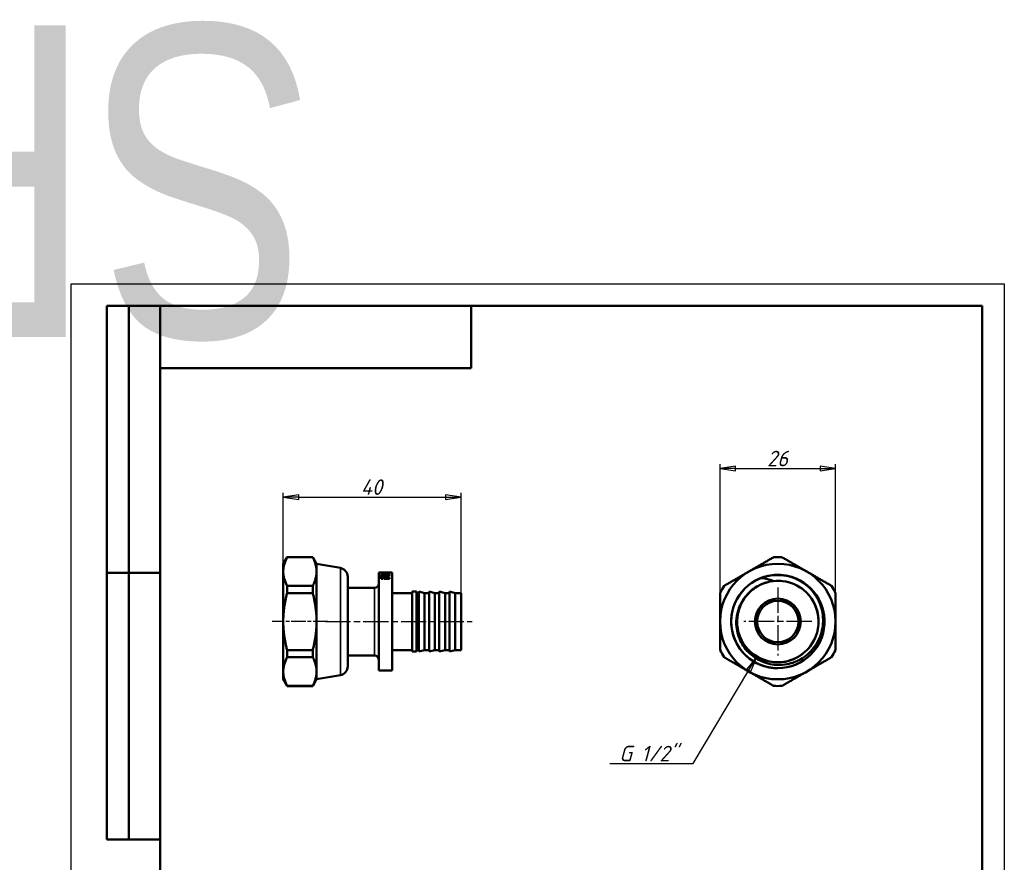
# Model space of a CAD drawing. Header units: millimetres. Extents: x -358 to 1027, y -69 to 356.
# Tile 6 of 7: x -12 to 210, y 167 to 356. Entities that reach past the tile are written whole.
import ezdxf
from ezdxf.enums import TextEntityAlignment as Align

# ---------------------------------------------------------------- set-up
doc = ezdxf.new("R2018")
doc.units = ezdxf.units.MM
doc.linetypes.add('CHAIN', pattern=[0.7087, 0.4724, -0.0591, 0.1181, -0.0591])
for name, color, linetype, lineweight in [('Видимые тонкие (ГОСТ)', 7, 'Continuous', 35), ('Видимый контур (ГОСТ)', 7, 'Continuous', 50), ('Кромка (ГОСТ)', 7, 'Continuous', 50), ('Маркер центра (ГОСТ)', 7, 'Continuous', 25), ('Обозначение (ГОСТ)', 7, 'Continuous', 25), ('Осевая линия (ГОСТ)', 7, 'Continuous', 25), ('Размер (ГОСТ)', 7, 'Continuous', 25), ('Эскизная геометрия (ГОСТ)', 7, 'Continuous', 50)]:
    doc.layers.add(name, color=color, linetype=linetype, lineweight=lineweight)
doc.styles.get("Standard").update_dxf_attribs({"font": 'GOST Common Italic.ttf'})
doc.styles.add('Обычный текст (ГОСТ)', font='GOST Common Italic.ttf')
doc.dimstyles.new('Обычный (ГОСТ)', dxfattribs={"dimtxt": 3.5, "dimasz": 3.5, "dimexe": 1, "dimexo": 0, "dimgap": 0.5, "dimtad": 1, "dimrnd": 1e-08, "dimtxsty": 'Обычный текст (ГОСТ)', "dimblk": 'Filled-1', "dimcen": 0.09, "dimdle": 15, "dimclrd": 256, "dimclre": 256, "dimclrt": 256, "dimazin": 2, "dimtfac": 0.714286, "dimtdec": 3, "dimtmove": 0, "dimatfit": 3, "dimfxl": 1, "dimtolj": 1, "dimlwd": 25, "dimlwe": 25, "dimarcsym": 0})

# ---------------------------------------------------------------- blocks, each defined once
blk = doc.blocks.new('ГОСТ - Доп. графы 2')
at = {"layer": 'Эскизная геометрия (ГОСТ)'}
for p, q in [((-12, 0), (-12, 120)), ((-12, 120), (0, 120)), ((-7, 0), (-7, 120)), ((-12, 60), (0, 60)), ((0, 0), (-12, 0))]:
    blk.add_line(p, q, dxfattribs=at)
at = {"layer": 'Обозначение (ГОСТ)', "lineweight": 30, "width": 0.8, "flags": 17}
for tag, p in [('Первичная_применяемость', (-3.65, 90.03)), ('Справочный_номер', (-3.55, 30.02))]:
    blk.add_attdef(tag, text='', height=3.17, rotation=90, dxfattribs=at).set_placement(p, align=Align.MIDDLE_CENTER)
blk = doc.blocks.new('ГОСТ - Доп. графы 3')
at = {"layer": 'Эскизная геометрия (ГОСТ)'}
for p, q in [((0, 0), (70, 0)), ((70, 0), (70, -14)), ((70, -14), (0, -14))]:
    blk.add_line(p, q, dxfattribs=at)
at = {"layer": 'Обозначение (ГОСТ)', "lineweight": 30, "width": 0.8}
blk.add_attdef('ОБОЗНАЧЕНИЕ', text='', height=5, rotation=180, dxfattribs=at).set_placement((34.94, -6.97), align=Align.MIDDLE_CENTER)
blk = doc.blocks.new('Рамки ГОСТ_ граница 297x210')
at = {"layer": 'Кромка (ГОСТ)', "lineweight": 25}
for p, q in [((0, 0), (0, 297)), ((0, 297), (210, 297)), ((210, 297), (210, 0)), ((210, 0), (0, 0))]:
    blk.add_line(p, q, dxfattribs=at)
at = {"layer": 'Кромка (ГОСТ)'}
for p, q in [((205, 292), (20, 292)), ((20, 292), (20, 5)), ((205, 5), (205, 292)), ((20, 5), (205, 5))]:
    blk.add_line(p, q, dxfattribs=at)
blk = doc.blocks.new('Filled-1')
at = {"color": 0}
for p, q in [((0, 0), (-1, 0.143)), ((-1, 0.143), (-1, -0.143)), ((-1, 0), (0, 0)), ((-1, -0.143), (0, 0))]:
    blk.add_line(p, q, dxfattribs=at)
at = {"color": 0, "flags": 128}
blk.add_lwpolyline([(-1, -0.143), (0, 0), (-1, 0.143), (-1, -0.143)], dxfattribs=at)
at = {"color": 0}
blk.add_solid([(-1, -0.143), (0, 0), (-1, 0.143), (-1, -0.143)], dxfattribs=at)
blk = doc.blocks.new('*D8')
at = {"layer": 'Defpoints', "color": 0, "linetype": 'Continuous', "transparency": 16777216}
for p in [(172.03, 255.43), (146.03, 227.43), (172.03, 227.43)]:
    blk.add_point(p, dxfattribs=at)
at = {"layer": 'Размер (ГОСТ)', "linetype": 'Continuous', "lineweight": 25, "transparency": 16777216}
for p, q in [((146.03, 227.43), (146.03, 256.43)), ((149.53, 255.43), (168.53, 255.43)), ((172.03, 227.43), (172.03, 256.43))]:
    blk.add_line(p, q, dxfattribs=at)
at = {"layer": 'Размер (ГОСТ)', "linetype": 'Continuous', "lineweight": 25, "transparency": 16777216, "xscale": 3.5, "yscale": 3.5, "zscale": 3.5, "rotation": 180}
blk.add_blockref('Filled-1', (146.03, 255.43), dxfattribs=at)
at = {"layer": 'Размер (ГОСТ)', "linetype": 'Continuous', "lineweight": 25, "transparency": 16777216, "xscale": 3.5, "yscale": 3.5, "zscale": 3.5}
blk.add_blockref('Filled-1', (172.03, 255.43), dxfattribs=at)
at = {"layer": 'Размер (ГОСТ)', "linetype": 'Continuous', "lineweight": 25, "transparency": 16777216, "insert": (156.62, 259.43), "char_height": 3.5, "attachment_point": 1, "style": 'Обычный текст (ГОСТ)'}
blk.add_mtext('\\A1;26', dxfattribs=at)
blk = doc.blocks.new('*D9')
at = {"layer": 'Defpoints', "color": 0, "linetype": 'Continuous', "transparency": 16777216}
for p in [(87.74, 249), (47.74, 234), (87.74, 227.41)]:
    blk.add_point(p, dxfattribs=at)
at = {"layer": 'Размер (ГОСТ)', "linetype": 'Continuous', "lineweight": 25, "transparency": 16777216}
for p, q in [((47.74, 234), (47.74, 250)), ((51.24, 249), (84.24, 249)), ((87.74, 227.41), (87.74, 250))]:
    blk.add_line(p, q, dxfattribs=at)
at = {"layer": 'Размер (ГОСТ)', "linetype": 'Continuous', "lineweight": 25, "transparency": 16777216, "xscale": 3.5, "yscale": 3.5, "zscale": 3.5, "rotation": 180}
blk.add_blockref('Filled-1', (47.74, 249), dxfattribs=at)
at = {"layer": 'Размер (ГОСТ)', "linetype": 'Continuous', "lineweight": 25, "transparency": 16777216, "xscale": 3.5, "yscale": 3.5, "zscale": 3.5}
blk.add_blockref('Filled-1', (87.74, 249), dxfattribs=at)
at = {"layer": 'Размер (ГОСТ)', "linetype": 'Continuous', "lineweight": 25, "transparency": 16777216, "insert": (65.2, 253), "char_height": 3.5, "attachment_point": 1, "style": 'Обычный текст (ГОСТ)'}
blk.add_mtext('\\A1;40', dxfattribs=at)
blk = doc.blocks.new('*D12')
at = {"layer": 'Defpoints', "color": 0, "linetype": 'Continuous', "transparency": 16777216}
for p in [(159.03, 221.01), (154.29, 213.07)]:
    blk.add_point(p, dxfattribs=at)
at = {"layer": 'Размер (ГОСТ)', "linetype": 'Continuous', "lineweight": 25, "transparency": 16777216}
for p, q in [((139.96, 189.06), (152.5, 210.06)), ((121.23, 189.06), (139.96, 189.06))]:
    blk.add_line(p, q, dxfattribs=at)
at = {"layer": 'Размер (ГОСТ)', "linetype": 'Continuous', "lineweight": 25, "transparency": 16777216, "xscale": 3.5, "yscale": 3.5, "zscale": 3.5, "rotation": 59.16171582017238}
blk.add_blockref('Filled-1', (154.29, 213.07), dxfattribs=at)
at = {"layer": 'Размер (ГОСТ)', "linetype": 'Continuous', "lineweight": 25, "transparency": 16777216, "insert": (121.23, 193.06), "char_height": 3.5, "attachment_point": 1, "style": 'Обычный текст (ГОСТ)'}
blk.add_mtext('\\A1; \\fGOST Common|b0|i1;\\H3.5000;G 1/2"', dxfattribs=at)

msp = doc.modelspace()

# ---------------------------------------------------------------- linework, layer by layer
at = {"layer": 'Видимые тонкие (ГОСТ)'}
for p, q in [((60.587, 208.953), (60.587, 233.061)), ((70.711, 231.616), (70.711, 231.744)), ((70.968, 231.999), (70.968, 232.006)), ((68.239, 213.407), (68.239, 228.607))]:
    msp.add_line(p, q, dxfattribs=at)
for points, knots in [([(157.915, 230.186), (160.277, 230.473), (162.742, 229.804), (164.635, 228.362), (166.526, 226.921), (167.825, 224.725), (168.177, 222.374), (168.528, 220.024), (167.929, 217.546), (166.544, 215.616), (165.159, 213.687), (163.006, 212.327), (160.669, 211.907), (158.335, 211.487), (155.844, 212.009), (153.875, 213.332), (151.908, 214.654), (150.483, 216.76), (149.989, 219.079), (149.598, 220.909), (149.791, 222.856), (150.509, 224.584)], [3.0204954, 3.0204954, 3.0204954, 3.0204954, 3.7926032, 3.7926032, 3.7926032, 4.5640611, 4.5640611, 4.5640611, 5.3348937, 5.3348937, 5.3348937, 6.1051251, 6.1051251, 6.1051251, 6.8747794, 6.8747794, 6.8747794, 7.6438804, 7.6438804, 7.6438804, 8.2512448, 8.2512448, 8.2512448, 8.2512448]), ([(155.469, 230.787), (157.989, 231.704), (160.865, 231.597), (163.31, 230.495), (164.174, 230.106), (164.981, 229.593), (165.706, 228.984)], [2.7922688, 2.7922688, 2.7922688, 2.7922688, 3.5651874, 3.5651874, 3.5651874, 3.8384278, 3.8384278, 3.8384278, 3.8384278])]:
    msp.add_open_spline(points, degree=3, knots=knots, dxfattribs=at)
at = {"layer": 'Видимый контур (ГОСТ)'}
for p, q in [((47.739, 234.004), (48.607, 235.507)), ((48.607, 235.477), (48.607, 235.507)), ((48.607, 235.507), (54.371, 235.507)), ((48.607, 235.477), (54.371, 235.477)), ((54.371, 235.507), (54.371, 235.477)), ((55.239, 234.004), (54.371, 235.507)), ((47.739, 234.004), (47.739, 208.01)), ((55.239, 208.01), (55.239, 234.004)), ((60.587, 233.061), (55.239, 234.004)), ((62.239, 210.923), (62.239, 231.091)), ((69.239, 210.007), (69.239, 232.007)), ((69.239, 232.007), (69.875, 232.007)), ((69.771, 231.465), (69.771, 230.652)), ((70.23, 230.652), (69.771, 230.652)), ((69.78, 231.95), (71.582, 231.95)), ((69.78, 231.95), (69.78, 231.927)), ((70.242, 231.87), (70.059, 231.87)), ((70.186, 232.007), (70.563, 232.007)), ((70.23, 230.652), (70.23, 231.467)), ((70.242, 231.87), (70.242, 231.921)), ((71.582, 231.921), (70.242, 231.921)), ((70.445, 231.4), (71.197, 231.4)), ((70.445, 231.4), (70.445, 231.218)), ((71.662, 231.218), (70.445, 231.218)), ((70.445, 231.157), (70.445, 230.652)), ((71.662, 230.652), (70.445, 230.652)), ((70.649, 231.999), (70.649, 232.006)), ((70.731, 231.999), (70.731, 232.005)), ((70.767, 232.007), (71.512, 232.007)), ((70.842, 231.999), (70.842, 232.006)), ((70.856, 230.891), (70.856, 231.089)), ((70.856, 230.891), (71.662, 230.891)), ((70.856, 230.712), (70.856, 230.891)), ((71.662, 230.712), (70.856, 230.712)), ((71.197, 231.467), (71.197, 231.4)), ((71.197, 231.218), (71.197, 231.4)), ((71.496, 232.003), (71.496, 232.007)), ((71.582, 231.981), (71.787, 231.981)), ((71.582, 231.981), (71.582, 231.95)), ((71.582, 231.921), (71.582, 231.95)), ((71.582, 231.921), (71.582, 231.87)), ((71.787, 231.87), (71.582, 231.87)), ((71.61, 232.004), (71.61, 232.005)), ((71.662, 231.218), (71.662, 231.462)), ((71.662, 230.652), (71.662, 230.891)), ((71.787, 231.87), (71.787, 231.981)), ((71.788, 232.007), (72.239, 232.007)), ((72.239, 210.007), (72.239, 232.007)), ((48.607, 227.43), (48.607, 229.054)), ((48.607, 229.054), (54.371, 229.054)), ((54.371, 229.054), (54.371, 227.43)), ((62.239, 228.607), (68.239, 228.607)), ((48.607, 227.43), (54.371, 227.43)), ((72.239, 227.407), (76.739, 227.407)), ((76.739, 214.257), (76.739, 227.757)), ((76.739, 227.757), (77.739, 227.757)), ((77.739, 214.257), (77.739, 227.757)), ((77.739, 227.407), (78.239, 227.407)), ((78.239, 214.257), (78.239, 227.757)), ((79.539, 227.407), (78.239, 227.757)), ((79.539, 214.607), (79.539, 227.407)), ((79.539, 227.407), (80.539, 227.407)), ((80.539, 214.257), (80.539, 227.757)), ((81.839, 227.407), (80.539, 227.757)), ((81.839, 214.607), (81.839, 227.407)), ((81.839, 227.407), (82.839, 227.407)), ((82.839, 214.257), (82.839, 227.757)), ((84.139, 227.407), (82.839, 227.757)), ((84.139, 214.607), (84.139, 227.407)), ((84.139, 227.407), (85.139, 227.407)), ((85.139, 214.257), (85.139, 227.757)), ((86.439, 227.407), (85.139, 227.757)), ((86.439, 214.607), (86.439, 227.407)), ((86.439, 227.407), (87.739, 227.407)), ((87.739, 214.607), (87.739, 227.407)), ((48.607, 212.96), (48.607, 214.584)), ((48.607, 214.584), (54.371, 214.584)), ((48.607, 212.96), (54.371, 212.96)), ((54.371, 214.584), (54.371, 212.96)), ((62.239, 213.407), (68.239, 213.407)), ((72.239, 214.607), (76.739, 214.607)), ((76.739, 214.257), (77.739, 214.257)), ((77.739, 214.607), (78.239, 214.607)), ((79.539, 214.607), (78.239, 214.257)), ((79.539, 214.607), (80.539, 214.607)), ((81.839, 214.607), (80.539, 214.257)), ((81.839, 214.607), (82.839, 214.607)), ((84.139, 214.607), (82.839, 214.257)), ((84.139, 214.607), (85.139, 214.607)), ((86.439, 214.607), (85.139, 214.257)), ((86.439, 214.607), (87.739, 214.607)), ((60.587, 208.953), (55.239, 208.01)), ((69.239, 210.007), (72.239, 210.007)), ((47.739, 208.01), (48.607, 206.507)), ((48.607, 206.507), (48.607, 206.537)), ((48.607, 206.537), (54.371, 206.537)), ((48.607, 206.507), (54.371, 206.507)), ((55.239, 208.01), (54.371, 206.507)), ((54.371, 206.537), (54.371, 206.507))]:
    msp.add_line(p, q, dxfattribs=at)
for radius in [12.997, 10.5, 10.5, 5.15, 4.65]:
    msp.add_circle((159.032, 221.007), radius, dxfattribs=at)
for centre, radius, start, end in [((159.032, 221.007), 14.5, 86.29156, 93.70844), ((60.239, 231.091), 2, 0, 80), ((159.032, 221.007), 10.496, 96.83799, 83.48121), ((68.239, 229.607), 1, 270, 0), ((159.032, 221.007), 14.5, 146.29156, 153.70844), ((159.032, 221.007), 9.155, 114.92484, 118.29081), ((159.032, 221.007), 14.5, 26.29156, 33.70844), ((68.239, 212.407), 1, 0, 90), ((159.032, 221.007), 14.5, 206.29156, 213.70844), ((159.032, 221.007), 14.5, 326.29156, 333.70844), ((60.239, 210.923), 2, 280, 0), ((159.032, 221.007), 14.5, 266.29156, 273.70844)]:
    msp.add_arc(centre, radius, start, end, dxfattribs=at)
for points in [[(48.607, 235.477), (46.965, 232.265), (48.607, 229.054)], [(54.371, 229.054), (56.014, 232.265), (54.371, 235.477)], [(146.97, 229.054), (152.532, 232.265), (158.094, 235.477)], [(159.97, 235.477), (165.532, 232.265), (171.094, 229.054)], [(48.607, 227.43), (46.965, 221.007), (48.607, 214.584)], [(54.371, 214.584), (56.014, 221.007), (54.371, 227.43)], [(146.032, 214.584), (146.032, 221.007), (146.032, 227.43)], [(172.032, 227.43), (172.032, 221.007), (172.032, 214.584)], [(48.607, 212.96), (46.965, 209.749), (48.607, 206.537)], [(54.371, 206.537), (56.014, 209.749), (54.371, 212.96)], [(158.094, 206.537), (152.532, 209.749), (146.97, 212.96)], [(171.094, 212.96), (165.532, 209.749), (159.97, 206.537)]]:
    msp.add_rational_spline(points, [1.05126506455, 1.17256487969, 1.05126506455], degree=2, dxfattribs=at)
for points in [[(69.771, 231.465), (69.771, 231.672), (70.16, 231.744), (70.711, 231.744)], [(70.258, 231.527), (69.959, 231.493), (69.771, 231.416), (69.771, 231.275)], [(70.072, 232.005), (69.992, 232.006), (69.927, 232.007), (69.875, 232.007)], [(70.714, 231.616), (70.411, 231.616), (70.23, 231.563), (70.23, 231.467)], [(70.445, 231.157), (70.582, 231.135), (70.719, 231.112), (70.856, 231.089)], [(70.856, 230.905), (70.719, 230.928), (70.582, 230.951), (70.445, 230.973)], [(70.649, 232.006), (70.614, 232.007), (70.586, 232.007), (70.563, 232.007)], [(70.711, 231.744), (71.256, 231.744), (71.662, 231.671), (71.662, 231.462)], [(71.197, 231.467), (71.197, 231.563), (71.024, 231.616), (70.714, 231.616)], [(71.662, 231.271), (71.662, 231.413), (71.47, 231.491), (71.172, 231.526)], [(157.782, 231.429), (158.186, 231.48), (158.594, 231.506), (159.002, 231.507)], [(159.002, 231.507), (159.411, 231.508), (159.819, 231.484), (160.223, 231.436)]]:
    msp.add_open_spline(points, degree=3, dxfattribs=at)
for points, knots in [([(70.059, 231.87), (70.059, 231.892), (70.039, 231.905), (70, 231.913), (69.962, 231.922), (69.888, 231.926), (69.78, 231.927)], [0, 0, 0, 0, 1, 1, 1, 2, 2, 2, 2]), ([(70.035, 232.006), (70.063, 232.006), (70.101, 232.007), (70.15, 232.007), (70.262, 232.007), (70.428, 232.006), (70.649, 232.006)], [0.5672184, 0.5672184, 0.5672184, 0.5672184, 1, 1, 1, 2, 2, 2, 2]), ([(70.908, 231.999), (70.734, 231.999), (70.577, 231.999), (70.437, 232.001), (70.297, 232.002), (70.176, 232.004), (70.072, 232.005)], [0, 0, 0, 0, 1, 1, 1, 2, 2, 2, 2]), ([(70.731, 232.005), (70.731, 232.006), (70.741, 232.007), (70.76, 232.007), (70.779, 232.007), (70.806, 232.007), (70.842, 232.006)], [0, 0, 0, 0, 1, 1, 1, 2, 2, 2, 2]), ([(70.842, 232.006), (70.861, 232.006), (70.88, 232.006), (70.898, 232.006), (70.917, 232.006), (70.94, 232.006), (70.968, 232.006)], [0, 0, 0, 0, 1, 1, 1, 2, 2, 2, 2]), ([(71.647, 232.005), (71.575, 232.004), (71.478, 232.002), (71.356, 232.001), (71.235, 232), (71.085, 231.999), (70.908, 231.999)], [0, 0, 0, 0, 1, 1, 1, 2, 2, 2, 2]), ([(70.968, 232.006), (71.106, 232.006), (71.218, 232.006), (71.303, 232.006), (71.388, 232.007), (71.452, 232.007), (71.496, 232.007)], [0, 0, 0, 0, 1, 1, 1, 2, 2, 2, 2]), ([(71.496, 232.007), (71.539, 232.007), (71.568, 232.007), (71.585, 232.007), (71.602, 232.006), (71.61, 232.006), (71.61, 232.005)], [0, 0, 0, 0, 1, 1, 1, 2, 2, 2, 2]), ([(71.788, 232.007), (71.786, 232.007), (71.785, 232.007), (71.783, 232.007), (71.753, 232.007), (71.708, 232.006), (71.647, 232.005)], [0.9472037, 0.9472037, 0.9472037, 0.9472037, 1, 1, 1, 2, 2, 2, 2]), ([(157.782, 231.429), (157.109, 231.344), (156.534, 231.201), (155.809, 230.962), (155.61, 230.88), (155.503, 230.824), (155.483, 230.813), (155.468, 230.802), (155.465, 230.799), (155.462, 230.796), (155.462, 230.795), (155.461, 230.793), (155.461, 230.792), (155.461, 230.791), (155.461, 230.791), (155.461, 230.79), (155.461, 230.789), (155.462, 230.788), (155.463, 230.788), (155.465, 230.787), (155.467, 230.787), (155.469, 230.787)], [-0.078270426, -0.078270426, -0.078270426, -0.078270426, -0.033843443, -0.033843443, -0.007632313, -0.007632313, -0.003151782, -0.003151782, -0.002003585, -0.002003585, -0.001561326, -0.001561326, -0.00132258, -0.00132258, -0.001135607, -0.001135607, -0.000931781, -0.000931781, -0.000625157, -0.000625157, 0, 0, 0, 0]), ([(155.469, 230.787), (155.899, 230.741), (156.324, 230.667), (157.141, 230.465), (157.534, 230.339), (157.915, 230.186)], [-0.26139128, -0.26139128, -0.26139128, -0.26139128, -0.12785353, -0.12785353, 0, 0, 0, 0]), ([(165.712, 228.989), (164.813, 229.78), (163.776, 230.405), (161.872, 231.135), (161.054, 231.337), (160.223, 231.436)], [-0.73356575, -0.73356575, -0.73356575, -0.73356575, -0.37410445, -0.37410445, -0.12254479, -0.12254479, -0.12254479, -0.12254479]), ([(150.505, 224.584), (150.172, 223.849), (149.936, 223.074), (149.67, 221.475), (149.642, 220.659), (149.837, 218.627), (150.193, 217.44), (151.345, 215.255), (152.134, 214.281), (154.049, 212.68), (155.161, 212.072), (157.566, 211.31), (158.838, 211.168), (161.38, 211.378), (162.624, 211.734), (164.918, 212.906), (165.945, 213.715), (167.64, 215.691), (168.289, 216.841), (169.115, 219.338), (169.28, 220.662), (169.095, 223.312), (168.742, 224.612), (167.552, 227.018), (166.723, 228.097), (165.712, 228.989)], [-4.3568299, -4.3568299, -4.3568299, -4.3568299, -4.1140757, -4.1140757, -3.8695472, -3.8695472, -3.5002457, -3.5002457, -3.1270191, -3.1270191, -2.7498681, -2.7498681, -2.3687936, -2.3687936, -1.9837965, -1.9837965, -1.5948775, -1.5948775, -1.2020376, -1.2020376, -0.8052775, -0.8052775, -0.404598, -0.404598, 0, 0, 0, 0]), ([(154.694, 229.064), (154.199, 228.8), (153.729, 228.491), (153.291, 228.138), (151.448, 226.654), (150.217, 224.43), (149.94, 222.08), (149.664, 219.737), (150.336, 217.297), (151.774, 215.427), (153.207, 213.563), (155.384, 212.287), (157.711, 211.948), (160.033, 211.61), (162.477, 212.207), (164.38, 213.577), (166.3, 214.959), (167.648, 217.112), (168.052, 219.443), (168.453, 221.758), (167.919, 224.223), (166.595, 226.165), (165.264, 228.117), (163.15, 229.518), (160.834, 229.983), (158.94, 230.363), (156.926, 230.123), (155.174, 229.309)], [-8.9310102, -8.9310102, -8.9310102, -8.9310102, -8.747024, -8.747024, -8.747024, -7.9714279, -7.9714279, -7.9714279, -7.1985225, -7.1985225, -7.1985225, -6.4279153, -6.4279153, -6.4279153, -5.6592255, -5.6592255, -5.6592255, -4.8841263, -4.8841263, -4.8841263, -4.1138866, -4.1138866, -4.1138866, -3.3397655, -3.3397655, -3.3397655, -2.7065721, -2.7065721, -2.7065721, -2.7065721]), ([(154.693, 229.068), (153.763, 228.569), (152.925, 227.923), (151.505, 226.392), (150.933, 225.527), (150.505, 224.584)], [-0.62756674, -0.62756674, -0.62756674, -0.62756674, -0.31067277, -0.31067277, 0, 0, 0, 0]), ([(157.915, 230.186), (157.916, 230.185), (157.918, 230.184), (157.92, 230.183), (157.921, 230.182), (157.921, 230.181), (157.921, 230.18), (157.922, 230.179), (157.921, 230.179), (157.921, 230.177), (157.921, 230.177), (157.919, 230.175), (157.918, 230.174), (157.912, 230.17), (157.906, 230.167), (157.873, 230.154), (157.827, 230.143), (157.655, 230.103), (157.466, 230.065), (156.708, 229.888), (155.986, 229.688), (155.174, 229.309)], [-0.46542371, -0.46542371, -0.46542371, -0.46542371, -0.46127856, -0.46127856, -0.45928556, -0.45928556, -0.45779542, -0.45779542, -0.4562233, -0.4562233, -0.45394595, -0.45394595, -0.44991585, -0.44991585, -0.43750199, -0.43750199, -0.38927797, -0.38927797, -0.2690106, -0.2690106, 0, 0, 0, 0])]:
    msp.add_open_spline(points, degree=3, knots=knots, dxfattribs=at)
at = {"layer": 'Маркер центра (ГОСТ)', "linetype": 'CHAIN', "ltscale": 11.993792}
for p, q in [((159.032, 228.657), (159.032, 213.357)), ((166.682, 221.007), (151.382, 221.007))]:
    msp.add_line(p, q, dxfattribs=at)
at = {"layer": 'Осевая линия (ГОСТ)', "linetype": 'CHAIN', "ltscale": 6.943966}
msp.add_line((57.739, 221.007), (45.239, 221.007), dxfattribs=at)
at = {"layer": 'Осевая линия (ГОСТ)', "linetype": 'CHAIN', "ltscale": 11.993792}
msp.add_line((57.239, 221.007), (90.239, 221.007), dxfattribs=at)

# ---------------------------------------------------------------- block references
ref = msp.add_blockref('ГОСТ - Доп. графы 3', (20, 292))
lines = msp.add_mtext('\\W0.8000;SFM31 16x1', dxfattribs={"layer": 'Обозначение (ГОСТ)', "insert": (54.942, 285.032), "char_height": 70.12484, "attachment_point": 1, "rotation": 180})
ref.add_attrib('ОБОЗНАЧЕНИЕ', '', (54.942, 285.032)).embed_mtext(lines)
for name, p in [('Рамки ГОСТ_ граница 297x210', (0, 0)), ('ГОСТ - Доп. графы 2', (20, 172))]:
    msp.add_blockref(name, p)

# ---------------------------------------------------------------- dimensions: what is measured, and where the dimension line sits
at = {"layer": 'Размер (ГОСТ)', "linetype": 'Continuous', "lineweight": 25}
for base, p1, p2, picture, middle in [((172.032, 255.426), (146.032, 227.43), (172.032, 227.43), '*D8', (159.032, 255.426)), ((87.739, 249.004), (47.739, 234.004), (87.739, 227.407), '*D9', (67.739, 249.004))]:
    dim = msp.add_linear_dim(base=base, p1=p1, p2=p2, dimstyle='Обычный (ГОСТ)', override={"dimgap": 0.5, "dimdec": 2, "dimtol": 0, "dimlim": 0, "dimtp": 0, "dimtm": 0, "dimtdec": 3, "dimtofl": 0, "dimatfit": 1}, dxfattribs=at)
    dim.commit()
    dim.dimension.update_dxf_attribs({"geometry": picture, "text_midpoint": middle, "dimtype": 160})
dim = msp.add_radius_dim(center=(159.032, 221.007), mpoint=(154.292, 213.068), text=' \\fGOST Common|b0|i1;\\H3.5000;G 1/2"', dimstyle='Обычный (ГОСТ)', override={"dimgap": 0.5, "dimtih": 1, "dimtoh": 1, "dimdec": 2, "dimlfac": 1, "dimcen": 0, "dimtol": 0, "dimlim": 0, "dimtp": 0, "dimtm": 0, "dimtdec": 3, "dimtofl": 0}, dxfattribs=at)
dim.commit()
dim.dimension.update_dxf_attribs({"geometry": '*D12', "text_midpoint": (128.676, 189.059), "dimtype": 164})

doc.saveas('drawing.dxf')
